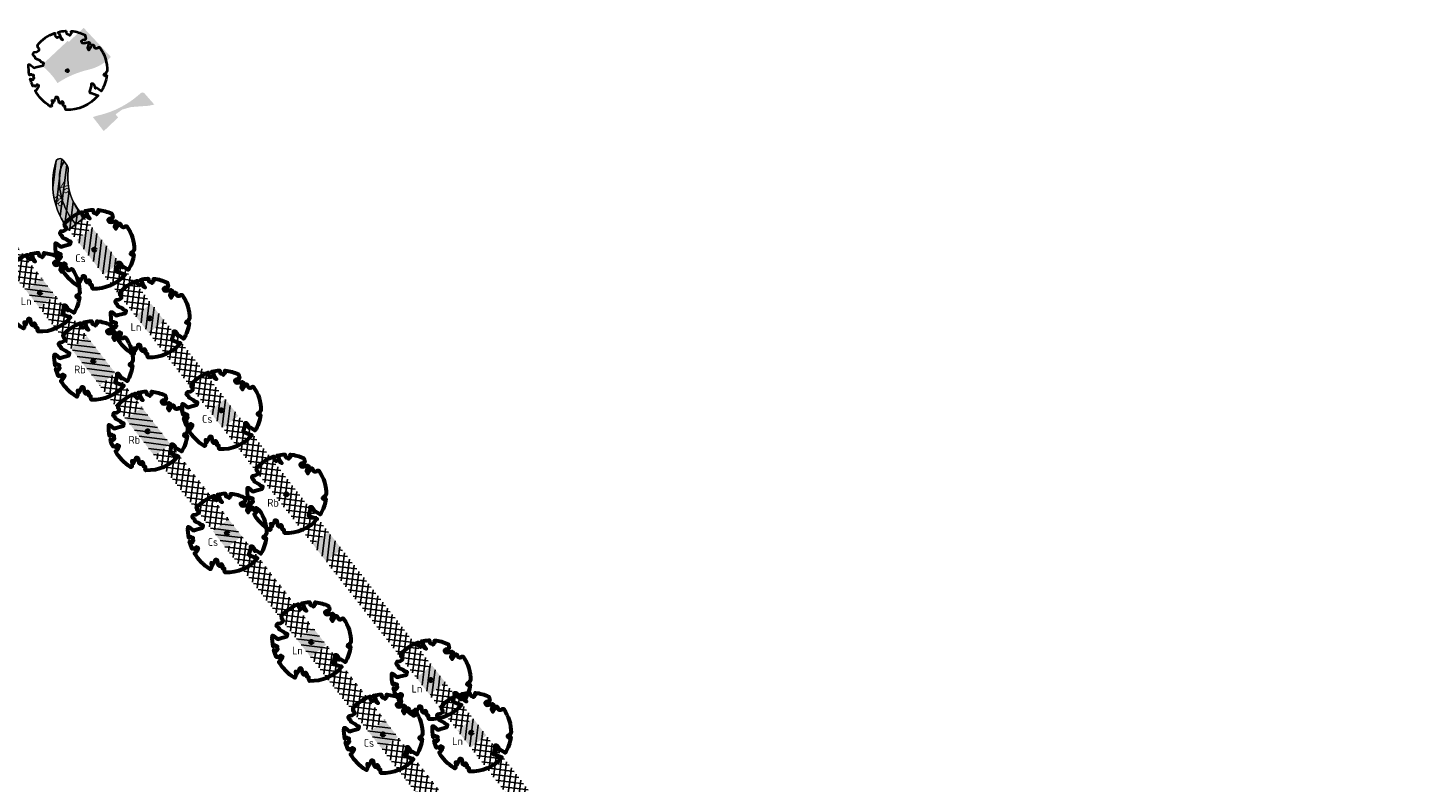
# Model space of a CAD drawing. Header units: metres. Extents: x 197065 to 198435, y 354837 to 355601.
# Tile 6 of 10: x 197489 to 197651, y 354986 to 355073. Entities that reach past the tile are written whole.
import ezdxf

# ---------------------------------------------------------------- set-up
doc = ezdxf.new("R2010")
doc.units = ezdxf.units.M
for name, color, linetype, lineweight in [('N-WE-GR-BEPLANING-T', 7, 'Continuous', 20), ('N-WE-GR-BOOM-S', 86, 'Continuous', 40), ('N-WE-GR-BOOMSPIEGELS-A', 62, 'Continuous', 20), ('N-WE-GR-PLANTVAKKEN-G', 7, 'Continuous', 20)]:
    doc.layers.add(name, color=color, linetype=linetype, lineweight=lineweight)
doc.layers.add('N-WE-GR-PLANTVAKKEN-A', color=7, linetype='Continuous', lineweight=20, true_color=0xffab57)
doc.layers.add('N-WE-RI-BOMENSTROOK_BOMENGROND-A', color=252, linetype='Continuous')
doc.layers.add('N-WE-RI-BOMENSTROOK_BOMENZAND-A', color=252, linetype='Continuous')
doc.styles.add('NLCS-ISO-M500-T25', font='NLCS-ISO.ttf', dxfattribs={"height": 1})
doc.styles.get("Standard").update_dxf_attribs({"font": 'arial.ttf'})
pattern_1 = [(352.816941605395, (197149.4492338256, 355488.5934941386), (0.07940031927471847, 0.6300163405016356), []), (82.81694160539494, (197149.4492338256, 355488.5934941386), (-0.6300163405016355, 0.07940031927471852), [])]

# ---------------------------------------------------------------- blocks, each defined once
blk = doc.blocks.new('*U6')
at = {"color": 86, "lineweight": 60}
blk.add_lwpolyline([(0.4325246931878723, 4.711883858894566), (0.4412366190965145, 4.722067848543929), (0.4495406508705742, 4.730963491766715), (0.457499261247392, 4.738955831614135), (0.4651749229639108, 4.746429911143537), (0.4726301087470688, 4.753770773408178), (0.4799272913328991, 4.761363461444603), (0.4871289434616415, 4.769593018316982), (0.4942975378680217, 4.778844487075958), (0.5013792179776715, 4.78953650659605), (0.507854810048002, 4.802222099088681), (0.5130888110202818, 4.817487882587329), (0.5164457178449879, 4.835920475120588), (0.5172900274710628, 4.858106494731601), (0.5149862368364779, 4.884632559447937), (0.5088988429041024, 4.916085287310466), (0.4752610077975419, 5.034436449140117, -0.5293802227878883), (0.5290991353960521, 5.098767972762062, -0.08713876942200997), (2.218306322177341, 4.624671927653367, -0.3723405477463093), (2.284485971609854, 4.472597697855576), (2.353810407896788, 4.119139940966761), (2.180208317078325, 3.946086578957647), (1.99206671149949, 3.985480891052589), (1.766984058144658, 3.816663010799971), (1.853127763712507, 3.602310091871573), (2.086202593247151, 3.527331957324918), (2.711896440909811, 3.67116193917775), (2.864476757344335, 3.58686285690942), (2.849520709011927, 3.452573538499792), (2.706793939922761, 3.364669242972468), (2.577044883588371, 2.941253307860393), (2.743005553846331, 2.669806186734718), (3.167776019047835, 3.346672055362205, -0.5046405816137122), (3.406018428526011, 3.139734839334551, 0.3319483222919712), (3.543642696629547, 2.921146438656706, 0.282007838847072), (3.99290985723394, 3.003759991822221), (3.956968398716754, 2.985163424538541, -0.5121558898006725), (4.162740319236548, 2.983535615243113, -0.1607604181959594), (5.094490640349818, -0.05607239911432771), (4.977332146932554, -0.1690536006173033), (4.976312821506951, -0.2938416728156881), (4.8618704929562, -0.3148519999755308), (4.876229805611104, -0.4378637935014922), (4.698090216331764, -0.3805204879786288), (4.644143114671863, -0.5192137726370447), (4.863809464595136, -0.6652633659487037), (4.932503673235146, -0.7196641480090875), (5.053640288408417, -0.5992007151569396, -0.1063709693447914), (4.340554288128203, -2.610345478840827), (3.70529781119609, -2.2009414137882), (3.587571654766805, -2.281876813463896), (3.512459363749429, -1.944794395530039), (3.286149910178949, -1.67334727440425), (3.023546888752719, -1.675915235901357), (3.029665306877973, -1.990035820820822), (2.830389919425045, -2.677651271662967), (2.860626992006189, -2.808775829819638), (3.005150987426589, -2.829446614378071), (3.929857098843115, -3.182947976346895, -0.2362982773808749), (-0.2250862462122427, -5.013472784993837, 0.1596250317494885), (-0.3470448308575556, -4.770134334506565, 0.3508021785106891), (-0.3148115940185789, -4.527846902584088, -0.5046405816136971), (-0.6000098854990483, -4.392775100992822), (-0.530619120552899, -4.170222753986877), (-0.6474450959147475, -3.962362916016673), (-0.8016343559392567, -3.977834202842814), (-0.8248145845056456, -4.14384857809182), (-0.941790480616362, -4.211479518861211), (-1.080272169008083, -4.105602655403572), (-1.199847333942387, -3.474824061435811), (-1.291065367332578, -3.383747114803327), (-1.521968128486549, -3.390946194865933), (-1.586173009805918, -3.664879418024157), (-1.680264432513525, -3.694423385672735), (-1.769024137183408, -3.922911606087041), (-2.003269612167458, -3.79763926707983, 0.7335825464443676), (-1.917708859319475, -3.972704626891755, -0.8616245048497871), (-1.870123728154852, -4.127626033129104, 0.2799778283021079), (-2.04306959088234, -4.392508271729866), (-2.03586990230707, -4.402599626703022, -0.8270561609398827), (-2.207893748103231, -4.582742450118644, -0.1167741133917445), (-4.152188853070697, -2.556267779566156), (-4.114413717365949, -2.549202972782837), (-4.083543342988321, -2.540638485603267), (-4.058769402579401, -2.530881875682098), (-4.039283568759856, -2.520240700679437), (-4.02427751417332, -2.509022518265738), (-4.012942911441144, -2.497534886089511), (-4.004471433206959, -2.486085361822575), (-3.767567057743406, -2.183934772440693), (-3.762478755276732, -2.173394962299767), (-3.758320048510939, -2.163280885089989), (-3.754774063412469, -2.153365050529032), (-3.751523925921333, -2.143419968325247), (-3.748252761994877, -2.133218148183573), (-3.744643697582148, -2.12253209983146), (-3.740379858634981, -2.111134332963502), (-3.735144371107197, -2.09879735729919), (-3.7287288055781, -2.085363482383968), (-3.721358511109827, -2.070954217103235), (-3.713367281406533, -2.055760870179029), (-3.705088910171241, -2.03997475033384), (-3.696857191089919, -2.02378716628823), (-3.689005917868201, -2.007389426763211), (-3.681868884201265, -1.990972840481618), (-3.675779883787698, -1.974728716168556), (-3.671016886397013, -1.958854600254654), (-3.667634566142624, -1.943572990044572), (-3.665631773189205, -1.929112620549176), (-3.665007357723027, -1.915702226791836), (-3.665760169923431, -1.903570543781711), (-3.66788905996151, -1.892946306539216), (-3.671392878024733, -1.884058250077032), (-3.676270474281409, -1.877135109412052), (-3.682496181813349, -1.87228834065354), (-3.689946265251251, -1.869160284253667), (-3.698472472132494, -1.867276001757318), (-3.707926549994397, -1.86616055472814), (-3.718160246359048, -1.865339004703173), (-3.72902530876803, -1.864336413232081), (-3.740373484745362, -1.86267784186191), (-3.752056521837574, -1.859888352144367), (-3.763951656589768, -1.855601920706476), (-3.776038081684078, -1.849888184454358), (-3.788320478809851, -1.842925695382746), (-3.800803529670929, -1.834893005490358), (-3.813491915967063, -1.8259686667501), (-3.826390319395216, -1.816331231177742), (-3.839503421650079, -1.806159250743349), (-3.852835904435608, -1.795631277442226), (-3.866362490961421, -1.784873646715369), (-3.879938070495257, -1.773803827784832), (-3.893387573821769, -1.76228707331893), (-3.906535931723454, -1.750188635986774), (-4.149695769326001, -2.02842049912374), (-4.161716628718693, -2.014754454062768), (-4.172911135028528, -2.000102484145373), (-4.183104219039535, -1.984329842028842), (-4.192608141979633, -1.967625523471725), (-4.203684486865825, -1.951473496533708), (-4.219082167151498, -1.937681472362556), (-4.241550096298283, -1.928057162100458), (-4.273837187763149, -1.924408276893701), (-4.318692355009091, -1.928542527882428), (-4.378864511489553, -1.942267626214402), (-4.457102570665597, -1.96739128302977, -0.04099741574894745), (-4.791147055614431, -1.027236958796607), (-4.617442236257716, -1.057135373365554), (-4.462688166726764, -1.156360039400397), (-4.380222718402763, -1.081691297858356), (-4.281020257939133, -0.9269601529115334), (-4.376017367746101, -0.7817417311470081), (-4.322820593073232, -0.567248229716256), (-4.520005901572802, -0.551067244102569), (-4.652051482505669, -0.4231675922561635), (-4.89199676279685, -0.5800962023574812, -0.05814040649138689), (-4.988069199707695, 0.8291727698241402), (-4.851792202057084, 0.8021379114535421), (-4.298456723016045, 0.3639367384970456), (-4.059571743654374, 0.4468333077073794), (-3.128243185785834, 0.6926248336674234), (-3.048903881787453, 1.000164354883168), (-3.408870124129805, 1.143500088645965), (-3.464013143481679, 1.261371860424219), (-4.121257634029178, 1.583987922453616), (-4.135853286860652, 1.768685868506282), (-4.357977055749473, 1.956958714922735), (-4.448296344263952, 2.139788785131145), (-4.296559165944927, 2.378269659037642), (-3.957550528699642, 2.431343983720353), (-3.649608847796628, 2.632691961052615), (-3.646147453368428, 2.840191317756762), (-3.838176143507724, 3.066466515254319), (-3.787176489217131, 3.162116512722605), (-3.863200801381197, 3.31009734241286, -0.1342797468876), (-1.664191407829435, 4.834836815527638, -0.5417265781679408), (-1.596738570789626, 4.783170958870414), (-1.607648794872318, 4.639467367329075), (-1.605334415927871, 4.564777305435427), (-1.595180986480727, 4.507652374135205), (-1.578905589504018, 4.464963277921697), (-1.558225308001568, 4.433580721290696), (-1.534857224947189, 4.41037540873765), (-1.510518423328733, 4.392218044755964), (-1.486925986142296, 4.375979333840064), (-1.465438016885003, 4.359178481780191), (-1.44597670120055, 4.341928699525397), (-1.428105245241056, 4.324991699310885), (-1.411386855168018, 4.3091291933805), (-1.395384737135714, 4.295102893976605), (-1.379662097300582, 4.283674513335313), (-1.3637821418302, 4.275605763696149), (-1.347308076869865, 4.271658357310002), (-1.329896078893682, 4.272312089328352), (-1.3115742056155, 4.276919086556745), (-1.292463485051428, 4.284549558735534), (-1.272684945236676, 4.294273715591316), (-1.25235961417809, 4.305161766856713), (-1.231608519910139, 4.316283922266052), (-1.210552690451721, 4.326710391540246), (-1.189313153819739, 4.335511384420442), (-1.168017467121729, 4.342023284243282), (-1.146819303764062, 4.346647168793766), (-1.125878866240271, 4.350050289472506), (-1.105356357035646, 4.352899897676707), (-1.085411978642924, 4.355863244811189), (-1.066205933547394, 4.359607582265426), (-1.047898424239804, 4.364800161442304), (-1.030649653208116, 4.372108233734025), (-1.014588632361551, 4.38201337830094), (-0.9997196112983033, 4.394254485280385), (-0.9860156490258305, 4.40838477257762), (-0.9734498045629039, 4.423957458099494), (-0.9628477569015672, 4.324096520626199), (-0.940279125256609, 4.298315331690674), (-0.8338833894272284, 4.117847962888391), (-0.6106941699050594, 3.995871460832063), (-0.9268198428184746, 4.507921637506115), (-0.9210099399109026, 4.523481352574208), (-0.9169947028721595, 4.538581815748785), (-0.9151697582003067, 4.553389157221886), (-0.9159307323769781, 4.56806950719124), (-0.9196732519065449, 4.58278899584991), (-0.9267929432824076, 4.59771375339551), (-0.9376854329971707, 4.613009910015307), (-0.9526429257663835, 4.628990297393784), (-0.9715439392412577, 4.64655455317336), (-0.9941635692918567, 4.666749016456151), (-1.020276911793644, 4.690620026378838), (-1.049659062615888, 4.719213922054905), (-1.082085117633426, 4.753577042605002), (-1.117330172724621, 4.794755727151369), (-1.199269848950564, 4.900951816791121, -0.5431042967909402), (-1.17106461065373, 4.981224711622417, -0.04676559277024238), (-0.234242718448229, 5.117425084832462, -0.3851675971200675), (-0.1815216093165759, 5.074406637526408), (-0.1522898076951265, 4.88240583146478), (-0.1377666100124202, 4.822421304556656), (-0.1214819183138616, 4.780422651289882), (-0.1038292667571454, 4.753143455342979), (-0.08520218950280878, 4.737317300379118), (-0.06599422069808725, 4.729677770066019), (-0.04659889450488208, 4.72695844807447), (-0.02740974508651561, 4.725892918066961), (-0.008747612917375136, 4.723795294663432), (0.009357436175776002, 4.720301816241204), (0.02694803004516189, 4.715629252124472), (0.04406679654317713, 4.709994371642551), (0.06075636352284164, 4.703613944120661), (0.07705935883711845, 4.696704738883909), (0.09301841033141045, 4.68948352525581), (0.1086761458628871, 4.682167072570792), (0.1240417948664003, 4.674922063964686), (0.138990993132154, 4.66771483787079), (0.1533659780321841, 4.660461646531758), (0.1670089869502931, 4.653078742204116), (0.1797622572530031, 4.645482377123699), (0.1914680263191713, 4.637588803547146), (0.2019685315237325, 4.629314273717), (0.211106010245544, 4.620575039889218), (0.2188088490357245, 4.611358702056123), (0.2253500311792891, 4.601938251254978), (0.2310886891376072, 4.59265802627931), (0.236383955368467, 4.583862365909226), (0.2415949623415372, 4.575895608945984), (0.2470808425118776, 4.56910209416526), (0.2532007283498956, 4.563826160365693), (0.2603137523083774, 4.560412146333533), (0.2686849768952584, 4.559130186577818), (0.2782031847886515, 4.55995359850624), (0.2886630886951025, 4.562781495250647), (0.2998594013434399, 4.567512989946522), (0.31158683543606, 4.574047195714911), (0.3236401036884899, 4.582283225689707), (0.3358139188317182, 4.592120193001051), (0.3479029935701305, 4.603457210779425), (0.3597324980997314, 4.616146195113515), (0.3712494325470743, 4.629850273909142), (0.382431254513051, 4.644185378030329), (0.393255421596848, 4.658767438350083), (0.4036993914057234, 4.673212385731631), (0.4137406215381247, 4.687136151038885), (0.4233565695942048, 4.700154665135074)], format="xyb", close=True, dxfattribs=at)
blk.add_circle((0, 0), 0.15, dxfattribs=at)
at = {"color": 7, "style": 'NLCS-ISO-M500-T25'}
for tag, p in [('NR', (-2.46167861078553, -0.401857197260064)), ('NAAM', (-2.46167861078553, -1.601857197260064))]:
    blk.add_attdef(tag, p, '', height=1, dxfattribs=at)
at = {"color": 7, "style": 'NLCS-ISO-M500-T25', "flags": 1}
for tag, p in [('WETNAAM', (-2.46167861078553, -2.801857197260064)), ('STAMDIA', (-2.46167861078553, -4.001857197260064)), ('STAMOMTR', (-2.46167861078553, -5.201857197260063)), ('OPMERKING', (-2.46167861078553, -6.401857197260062)), ('HANDH_KAPPEN', (-2.46167861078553, -7.601857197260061))]:
    blk.add_attdef(tag, p, '', height=1, dxfattribs=at)
blk = doc.blocks.new('*U7')
at = {"color": 252}
blk.add_lwpolyline([(0.4325246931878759, 4.711883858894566), (0.441236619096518, 4.722067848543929), (0.4495406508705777, 4.730963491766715), (0.4574992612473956, 4.738955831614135), (0.4651749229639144, 4.746429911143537), (0.4726301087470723, 4.753770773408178), (0.4799272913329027, 4.761363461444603), (0.487128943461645, 4.769593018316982), (0.4942975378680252, 4.778844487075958), (0.501379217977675, 4.78953650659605), (0.5078548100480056, 4.802222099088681), (0.5130888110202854, 4.817487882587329), (0.5164457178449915, 4.835920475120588), (0.5172900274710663, 4.858106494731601), (0.5149862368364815, 4.884632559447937), (0.5088988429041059, 4.916085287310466), (0.4752610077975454, 5.034436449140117, -0.5293802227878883), (0.5290991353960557, 5.098767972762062, -0.08713876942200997), (2.218306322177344, 4.624671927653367, -0.3723405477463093), (2.284485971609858, 4.472597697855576), (2.353810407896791, 4.119139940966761), (2.180208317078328, 3.946086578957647), (1.992066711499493, 3.985480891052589), (1.766984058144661, 3.816663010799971), (1.853127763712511, 3.602310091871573), (2.086202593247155, 3.527331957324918), (2.711896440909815, 3.67116193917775), (2.864476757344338, 3.58686285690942), (2.84952070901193, 3.452573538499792), (2.706793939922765, 3.364669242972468), (2.577044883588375, 2.941253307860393), (2.743005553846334, 2.669806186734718), (3.167776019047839, 3.346672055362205, -0.5046405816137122), (3.406018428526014, 3.139734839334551, 0.3319483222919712), (3.543642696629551, 2.921146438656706, 0.282007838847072), (3.992909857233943, 3.003759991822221), (3.956968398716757, 2.985163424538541, -0.5121558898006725), (4.162740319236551, 2.983535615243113, -0.1607604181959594), (5.094490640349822, -0.05607239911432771), (4.977332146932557, -0.1690536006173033), (4.976312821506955, -0.2938416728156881), (4.861870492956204, -0.3148519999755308), (4.876229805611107, -0.4378637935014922), (4.698090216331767, -0.3805204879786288), (4.644143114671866, -0.5192137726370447), (4.863809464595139, -0.6652633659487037), (4.93250367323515, -0.7196641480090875), (5.05364028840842, -0.5992007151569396, -0.1063709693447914), (4.340554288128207, -2.610345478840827), (3.705297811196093, -2.2009414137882), (3.587571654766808, -2.281876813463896), (3.512459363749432, -1.944794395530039), (3.286149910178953, -1.67334727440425), (3.023546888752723, -1.675915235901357), (3.029665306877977, -1.990035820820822), (2.830389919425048, -2.677651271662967), (2.860626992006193, -2.808775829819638), (3.005150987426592, -2.829446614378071), (3.929857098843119, -3.182947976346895, -0.2362982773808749), (-0.2250862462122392, -5.013472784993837, 0.1596250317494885), (-0.347044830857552, -4.770134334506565, 0.3508021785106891), (-0.3148115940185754, -4.527846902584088, -0.5046405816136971), (-0.6000098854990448, -4.392775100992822), (-0.5306191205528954, -4.170222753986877), (-0.647445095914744, -3.962362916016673), (-0.8016343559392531, -3.977834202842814), (-0.824814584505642, -4.14384857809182), (-0.9417904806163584, -4.211479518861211), (-1.080272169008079, -4.105602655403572), (-1.199847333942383, -3.474824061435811), (-1.291065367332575, -3.383747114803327), (-1.521968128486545, -3.390946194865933), (-1.586173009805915, -3.664879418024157), (-1.680264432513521, -3.694423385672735), (-1.769024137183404, -3.922911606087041), (-2.003269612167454, -3.79763926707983, 0.7335825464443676), (-1.917708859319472, -3.972704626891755, -0.8616245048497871), (-1.870123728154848, -4.127626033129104, 0.2799778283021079), (-2.043069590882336, -4.392508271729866), (-2.035869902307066, -4.402599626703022, -0.8270561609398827), (-2.207893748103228, -4.582742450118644, -0.1167741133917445), (-4.152188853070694, -2.556267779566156), (-4.114413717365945, -2.549202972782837), (-4.083543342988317, -2.540638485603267), (-4.058769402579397, -2.530881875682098), (-4.039283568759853, -2.520240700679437), (-4.024277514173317, -2.509022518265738), (-4.01294291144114, -2.497534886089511), (-4.004471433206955, -2.486085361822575), (-3.767567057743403, -2.183934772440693), (-3.762478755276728, -2.173394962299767), (-3.758320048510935, -2.163280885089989), (-3.754774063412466, -2.153365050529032), (-3.75152392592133, -2.143419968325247), (-3.748252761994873, -2.133218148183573), (-3.744643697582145, -2.12253209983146), (-3.740379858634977, -2.111134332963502), (-3.735144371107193, -2.09879735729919), (-3.728728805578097, -2.085363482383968), (-3.721358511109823, -2.070954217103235), (-3.71336728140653, -2.055760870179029), (-3.705088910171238, -2.03997475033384), (-3.696857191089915, -2.02378716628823), (-3.689005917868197, -2.007389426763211), (-3.681868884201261, -1.990972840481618), (-3.675779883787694, -1.974728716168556), (-3.671016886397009, -1.958854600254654), (-3.66763456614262, -1.943572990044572), (-3.665631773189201, -1.929112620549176), (-3.665007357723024, -1.915702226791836), (-3.665760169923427, -1.903570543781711), (-3.667889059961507, -1.892946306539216), (-3.671392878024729, -1.884058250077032), (-3.676270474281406, -1.877135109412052), (-3.682496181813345, -1.87228834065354), (-3.689946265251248, -1.869160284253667), (-3.69847247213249, -1.867276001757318), (-3.707926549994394, -1.86616055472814), (-3.718160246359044, -1.865339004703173), (-3.729025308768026, -1.864336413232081), (-3.740373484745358, -1.86267784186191), (-3.75205652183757, -1.859888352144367), (-3.763951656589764, -1.855601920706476), (-3.776038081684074, -1.849888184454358), (-3.788320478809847, -1.842925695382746), (-3.800803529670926, -1.834893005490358), (-3.813491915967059, -1.8259686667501), (-3.826390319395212, -1.816331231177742), (-3.839503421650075, -1.806159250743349), (-3.852835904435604, -1.795631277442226), (-3.866362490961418, -1.784873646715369), (-3.879938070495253, -1.773803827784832), (-3.893387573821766, -1.76228707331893), (-3.90653593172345, -1.750188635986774), (-4.149695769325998, -2.02842049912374), (-4.16171662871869, -2.014754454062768), (-4.172911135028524, -2.000102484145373), (-4.183104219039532, -1.984329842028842), (-4.19260814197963, -1.967625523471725), (-4.203684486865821, -1.951473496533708), (-4.219082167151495, -1.937681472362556), (-4.24155009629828, -1.928057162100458), (-4.273837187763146, -1.924408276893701), (-4.318692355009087, -1.928542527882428), (-4.378864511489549, -1.942267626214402), (-4.457102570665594, -1.96739128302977, -0.04099741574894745), (-4.791147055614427, -1.027236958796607), (-4.617442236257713, -1.057135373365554), (-4.46268816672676, -1.156360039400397), (-4.380222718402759, -1.081691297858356), (-4.281020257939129, -0.9269601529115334), (-4.376017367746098, -0.7817417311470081), (-4.322820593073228, -0.567248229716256), (-4.520005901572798, -0.551067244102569), (-4.652051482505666, -0.4231675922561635), (-4.891996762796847, -0.5800962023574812, -0.05814040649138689), (-4.988069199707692, 0.8291727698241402), (-4.85179220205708, 0.8021379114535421), (-4.298456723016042, 0.3639367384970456), (-4.05957174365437, 0.4468333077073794), (-3.128243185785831, 0.6926248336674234), (-3.048903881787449, 1.000164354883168), (-3.408870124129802, 1.143500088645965), (-3.464013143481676, 1.261371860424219), (-4.121257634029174, 1.583987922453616), (-4.135853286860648, 1.768685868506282), (-4.357977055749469, 1.956958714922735), (-4.448296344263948, 2.139788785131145), (-4.296559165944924, 2.378269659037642), (-3.957550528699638, 2.431343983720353), (-3.649608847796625, 2.632691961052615), (-3.646147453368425, 2.840191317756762), (-3.83817614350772, 3.066466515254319), (-3.787176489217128, 3.162116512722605), (-3.863200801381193, 3.31009734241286, -0.1342797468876), (-1.664191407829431, 4.834836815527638, -0.5417265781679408), (-1.596738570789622, 4.783170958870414), (-1.607648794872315, 4.639467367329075), (-1.605334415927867, 4.564777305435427), (-1.595180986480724, 4.507652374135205), (-1.578905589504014, 4.464963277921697), (-1.558225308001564, 4.433580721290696), (-1.534857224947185, 4.41037540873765), (-1.51051842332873, 4.392218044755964), (-1.486925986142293, 4.375979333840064), (-1.465438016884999, 4.359178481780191), (-1.445976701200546, 4.341928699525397), (-1.428105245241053, 4.324991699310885), (-1.411386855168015, 4.3091291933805), (-1.395384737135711, 4.295102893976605), (-1.379662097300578, 4.283674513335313), (-1.363782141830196, 4.275605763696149), (-1.347308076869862, 4.271658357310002), (-1.329896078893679, 4.272312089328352), (-1.311574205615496, 4.276919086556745), (-1.292463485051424, 4.284549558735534), (-1.272684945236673, 4.294273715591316), (-1.252359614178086, 4.305161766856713), (-1.231608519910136, 4.316283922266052), (-1.210552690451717, 4.326710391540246), (-1.189313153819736, 4.335511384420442), (-1.168017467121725, 4.342023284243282), (-1.146819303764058, 4.346647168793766), (-1.125878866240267, 4.350050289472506), (-1.105356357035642, 4.352899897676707), (-1.08541197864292, 4.355863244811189), (-1.066205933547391, 4.359607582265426), (-1.047898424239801, 4.364800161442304), (-1.030649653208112, 4.372108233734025), (-1.014588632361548, 4.38201337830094), (-0.9997196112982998, 4.394254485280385), (-0.986015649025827, 4.40838477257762), (-0.9734498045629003, 4.423957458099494), (-0.9628477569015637, 4.324096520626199), (-0.9402791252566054, 4.298315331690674), (-0.8338833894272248, 4.117847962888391), (-0.6106941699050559, 3.995871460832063), (-0.9268198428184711, 4.507921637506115), (-0.9210099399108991, 4.523481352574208), (-0.9169947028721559, 4.538581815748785), (-0.9151697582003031, 4.553389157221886), (-0.9159307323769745, 4.56806950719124), (-0.9196732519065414, 4.58278899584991), (-0.926792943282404, 4.59771375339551), (-0.9376854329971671, 4.613009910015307), (-0.95264292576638, 4.628990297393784), (-0.9715439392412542, 4.64655455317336), (-0.9941635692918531, 4.666749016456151), (-1.020276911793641, 4.690620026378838), (-1.049659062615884, 4.719213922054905), (-1.082085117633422, 4.753577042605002), (-1.117330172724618, 4.794755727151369), (-1.199269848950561, 4.900951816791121, -0.5431042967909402), (-1.171064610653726, 4.981224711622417, -0.04676559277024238), (-0.2342427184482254, 5.117425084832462, -0.3851675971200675), (-0.1815216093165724, 5.074406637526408), (-0.1522898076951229, 4.88240583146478), (-0.1377666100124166, 4.822421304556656), (-0.121481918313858, 4.780422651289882), (-0.1038292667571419, 4.753143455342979), (-0.08520218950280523, 4.737317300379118), (-0.0659942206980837, 4.729677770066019), (-0.04659889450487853, 4.72695844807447), (-0.02740974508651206, 4.725892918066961), (-0.008747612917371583, 4.723795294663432), (0.009357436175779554, 4.720301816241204), (0.02694803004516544, 4.715629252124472), (0.04406679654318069, 4.709994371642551), (0.06075636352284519, 4.703613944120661), (0.077059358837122, 4.696704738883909), (0.093018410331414, 4.68948352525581), (0.1086761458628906, 4.682167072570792), (0.1240417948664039, 4.674922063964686), (0.1389909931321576, 4.66771483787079), (0.1533659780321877, 4.660461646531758), (0.1670089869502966, 4.653078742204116), (0.1797622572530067, 4.645482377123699), (0.1914680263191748, 4.637588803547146), (0.2019685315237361, 4.629314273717), (0.2111060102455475, 4.620575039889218), (0.2188088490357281, 4.611358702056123), (0.2253500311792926, 4.601938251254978), (0.2310886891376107, 4.59265802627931), (0.2363839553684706, 4.583862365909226), (0.2415949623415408, 4.575895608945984), (0.2470808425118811, 4.56910209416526), (0.2532007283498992, 4.563826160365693), (0.2603137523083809, 4.560412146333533), (0.2686849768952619, 4.559130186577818), (0.278203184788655, 4.55995359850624), (0.288663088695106, 4.562781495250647), (0.2998594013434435, 4.567512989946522), (0.3115868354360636, 4.574047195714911), (0.3236401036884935, 4.582283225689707), (0.3358139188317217, 4.592120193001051), (0.3479029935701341, 4.603457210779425), (0.359732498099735, 4.616146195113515), (0.3712494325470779, 4.629850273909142), (0.3824312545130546, 4.644185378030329), (0.3932554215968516, 4.658767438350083), (0.403699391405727, 4.673212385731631), (0.4137406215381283, 4.687136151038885), (0.4233565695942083, 4.700154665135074)], format="xyb", close=True, dxfattribs=at)
blk.add_circle((7.105427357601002e-15, 0), 0.15, dxfattribs=at)
at = {"color": 7, "style": 'NLCS-ISO-M500-T25'}
for tag, p in [('NR', (-2.46167861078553, -0.401857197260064)), ('NAAM', (-2.46167861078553, -1.601857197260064))]:
    blk.add_attdef(tag, p, '', height=1, dxfattribs=at)
at = {"color": 7, "style": 'NLCS-ISO-M500-T25', "flags": 1}
for tag, p in [('WETNAAM', (-2.46167861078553, -2.801857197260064)), ('STAMDIA', (-2.46167861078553, -4.001857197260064)), ('STAMOMTR', (-2.46167861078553, -5.201857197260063)), ('OPMERKING', (-2.46167861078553, -6.401857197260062))]:
    blk.add_attdef(tag, p, '', height=1, dxfattribs=at)

msp = doc.modelspace()

# ---------------------------------------------------------------- hatches: boundary and pattern name
at = {"layer": 'N-WE-GR-BOOMSPIEGELS-A'}
h = msp.add_hatch(color=256, dxfattribs=at)
h.dxf.hatch_style = 1
edge = h.paths.add_edge_path()
edge.add_line((197495.7394222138, 355072.7533154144), (197494.0165390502, 355071.1436620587))
edge.add_line((197494.0165390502, 355071.1436620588), (197493.8795190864, 355071.2466354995))
edge.add_line((197493.8795190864, 355071.2466354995), (197490.8661158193, 355068.4244247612))
edge.add_arc((197485.7878832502, 355061.98613663), 8.200000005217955, 32.396267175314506, 51.735209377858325, ccw=False)
edge.add_arc((197498.7756311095, 355057.2568193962), 10.95419699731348, 102.54404055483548, 123.612639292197, ccw=False)
edge.add_arc((197495.0809454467, 355073.0661730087), 5.28305446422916, 284.4190534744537, 312.8677990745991)
edge.add_line((197498.6750552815, 355069.1940884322), (197498.8882967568, 355069.391699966))
edge.add_line((197498.8882967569, 355069.391699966), (197495.7394222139, 355072.7533154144))
h = msp.add_hatch(color=256, dxfattribs=at)
h.dxf.hatch_style = 1
edge = h.paths.add_edge_path()
edge.add_line((197498.0555343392, 355060.8254500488), (197499.7262316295, 355062.412768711))
edge.add_line((197499.7262316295, 355062.412768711), (197499.4121649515, 355062.7567078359))
edge.add_line((197499.4121649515, 355062.756707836), (197500.1950558, 355063.319859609))
edge.add_line((197500.1950558, 355063.3198596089), (197501.2174995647, 355063.6100578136))
edge.add_line((197501.2174995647, 355063.6100578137), (197503.3109702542, 355063.7614636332))
edge.add_line((197503.3109702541, 355063.7614636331), (197503.891555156, 355063.9041699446))
edge.add_line((197503.891555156, 355063.9041699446), (197502.7589424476, 355065.1927801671))
edge.add_arc((197502.5329741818, 355064.9941673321), 0.30084666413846, 41.31357270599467, 130.991533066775)
edge.add_line((197502.3356345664, 355065.2212483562), (197501.9586041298, 355064.8917342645))
edge.add_arc((197495.0725664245, 355073.0815135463), 10.69999999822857, 284.4654858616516, 310.05741504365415, ccw=False)
edge.add_line((197497.7453917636, 355062.7207218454), (197497.3337639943, 355062.6145321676))
edge.add_arc((197498.6576868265, 355057.4825512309), 5.299999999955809, 104.4654858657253, 110.5407678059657)
edge.add_line((197496.7980558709, 355062.4455919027), (197498.0555343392, 355060.8254500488))
h = msp.add_hatch(color=256, dxfattribs=at)
h.dxf.hatch_style = 1
h.paths.add_polyline_path([(197497.3287776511, 355048.8931849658), (197496.7325309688, 355049.6603867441), (197494.9160954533, 355048.2504774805), (197497.0462913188, 355045.5060714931), (197498.0431476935, 355044.2217864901), (197499.8600934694, 355045.6320020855)])
h = msp.add_hatch(color=256, dxfattribs=at)
h.dxf.hatch_style = 1
h.paths.add_polyline_path([(197490.8865780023, 355043.8148657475), (197489.0777643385, 355042.4074645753), (197490.6129870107, 355040.434372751), (197492.4169597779, 355041.8380073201)])
h = msp.add_hatch(color=256, dxfattribs=at)
h.dxf.hatch_style = 1
h.paths.add_polyline_path([(197503.5222645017, 355040.879941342), (197501.7134508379, 355039.4725401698), (197503.2486735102, 355037.4994483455), (197505.0526462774, 355038.9030829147)])
h = msp.add_hatch(color=256, dxfattribs=at)
h.dxf.hatch_style = 1
h.paths.add_polyline_path([(197496.1080793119, 355037.1076922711), (197494.2838402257, 355035.691716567), (197497.5778694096, 355031.4479313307), (197499.3947570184, 355032.8582008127)])
h = msp.add_hatch(color=256, dxfattribs=at)
h.dxf.hatch_style = 1
h.paths.add_polyline_path([(197502.4604522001, 355028.9085582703), (197500.6434318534, 355027.4984858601), (197503.9308541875, 355023.2717083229), (197505.7348269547, 355024.675342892)])
h = msp.add_hatch(color=256, dxfattribs=at)
h.dxf.hatch_style = 1
h.paths.add_polyline_path([(197512.0766055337, 355029.8849765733), (197510.2661411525, 355028.4797020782), (197511.8009567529, 355026.5046252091), (197513.6049295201, 355027.9082597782)])
h = msp.add_hatch(color=256, dxfattribs=at)
h.dxf.hatch_style = 1
h.paths.add_polyline_path([(197512.4791735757, 355015.9850201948), (197510.6703599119, 355014.5776190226), (197512.2055825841, 355012.6045271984), (197514.0095553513, 355014.0081617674)])
h = msp.add_hatch(color=256, dxfattribs=at)
h.dxf.hatch_style = 1
h.paths.add_polyline_path([(197524.033980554, 355014.4831604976), (197522.2251668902, 355013.0757593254), (197523.753618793, 355011.0991029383), (197525.5575915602, 355012.5027375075)])
h = msp.add_hatch(color=256, dxfattribs=at)
h.dxf.hatch_style = 1
h.paths.add_polyline_path([(197522.2309641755, 355003.4361913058), (197520.4221505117, 355002.0287901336), (197521.9573731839, 355000.0556983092), (197523.7613459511, 355001.4593328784)])
h = msp.add_hatch(color=256, dxfattribs=at)
h.dxf.hatch_style = 1
h.paths.add_polyline_path([(197534.1728281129, 354997.6680073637), (197535.989730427, 354999.0782789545), (197537.5266786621, 354997.104820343), (197535.7096967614, 354995.6944869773)])
h = msp.add_hatch(color=256, dxfattribs=at)
h.dxf.hatch_style = 1
h.paths.add_polyline_path([(197540.7321075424, 354992.9705217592), (197538.9232938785, 354991.563120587), (197540.4585165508, 354989.5900287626), (197542.262489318, 354990.9936633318)])
h = msp.add_hatch(color=256, dxfattribs=at)
h.dxf.hatch_style = 1
h.paths.add_polyline_path([(197530.505005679, 354992.7702692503), (197528.6961920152, 354991.3628680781), (197530.2314146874, 354989.3897762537), (197532.0353874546, 354990.7934108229)])
at = {"layer": 'N-WE-GR-PLANTVAKKEN-A'}
h = msp.add_hatch(color=256, dxfattribs=at)
h.dxf.hatch_style = 1
edge = h.paths.add_edge_path()
edge.add_arc((197489.7305996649, 355056.4826662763), 4.204440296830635, 352.1957219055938, 358.4912035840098)
edge.add_arc((197492.933928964, 355056.3982920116), 1.00000000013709, 358.4912035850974, 397.9396546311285)
edge.add_line((197493.7225877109, 355057.0131231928), (197493.3534489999, 355057.4856428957))
edge.add_arc((197492.9804161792, 355057.1528135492), 0.4999288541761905, 41.7401520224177, 162.7212347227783)
edge.add_arc((197500.9489221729, 355054.8300216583), 8.800000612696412, 163.6904074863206, 217.8084500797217)
edge.add_line((197493.9963531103, 355049.4354137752), (197495.8120680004, 355050.8447636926))
edge.add_line((197495.8120680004, 355050.8447636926), (197495.1892896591, 355051.6461011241))
edge.add_arc((197500.1023763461, 355055.4644226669), 6.222378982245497, 175.8774710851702, 217.8534103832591, ccw=False)
at = {"layer": 'N-WE-RI-BOMENSTROOK_BOMENGROND-A'}
h = msp.add_hatch(dxfattribs=at)
h.set_pattern_fill('ANSI31', color=256, scale=0.2, angle=90)
h.set_pattern_definition([(82.81694160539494, (197149.4492338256, 355488.5934941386), (-0.6300163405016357, 0.07940031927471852), [])])
h.paths.add_polyline_path([(197495.8156028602, 355050.8474304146, -0.2301647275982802), (197493.8953932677, 355056.1896205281, 0.2301060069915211), (197493.7224742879, 355057.0101887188), (197493.3534489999, 355057.4856428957, 0.5888571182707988), (197492.5004367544, 355057.292358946, 0.2403435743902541), (197493.9963531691, 355049.4354139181)])
h.paths.add_polyline_path([(197499.8721136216, 355045.6199942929), (197496.7364802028, 355049.6634519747), (197494.9160581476, 355048.250525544), (197498.0534892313, 355044.2084631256)])
h.paths.add_polyline_path([(197505.0713460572, 355038.9154872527), (197503.5393210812, 355040.891061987), (197501.7227991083, 355039.4811626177), (197503.2557023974, 355037.5062695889)])
h.paths.add_polyline_path([(197513.6081063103, 355027.9071759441), (197512.0761055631, 355029.8827194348), (197510.264477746, 355028.4766186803), (197511.7973567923, 355026.5017568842)])
h.paths.add_polyline_path([(197525.5576573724, 355012.4980073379), (197524.0256260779, 355014.4735902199), (197522.2208489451, 355013.072806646), (197523.7537585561, 355011.0979054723)])
h.paths.add_polyline_path([(197537.5076379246, 354997.0882848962), (197535.9747618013, 354999.0649572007), (197534.1768351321, 354997.6694906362), (197535.7105900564, 354995.6935004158)])
h.paths.add_polyline_path([(197542.2469765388, 354990.9768195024), (197540.7142770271, 354992.9532640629), (197538.9190675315, 354991.5599064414), (197540.4526457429, 354989.5841438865)])
h.paths.add_polyline_path([(197551.4706556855, 354979.0827134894), (197548.987884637, 354982.2842929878), (197547.1974184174, 354980.8946168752), (197549.6816128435, 354977.6941421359)])
h.paths.add_polyline_path([(197559.7436373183, 354968.4145496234), (197558.2109368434, 354970.390995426), (197556.4257582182, 354969.0054232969), (197557.9593373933, 354967.0296595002)])
h.paths.add_polyline_path([(197568.6270120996, 354956.9592724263), (197567.094356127, 354958.9356608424), (197565.314270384, 354957.5540415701), (197566.8478050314, 354955.5783351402)])
h.paths.add_polyline_path([(197573.8352692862, 354950.2431278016), (197572.3039208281, 354952.2178301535), (197570.5268217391, 354950.8385289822), (197572.0590481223, 354948.8645080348)])
h.paths.add_polyline_path([(197585.3019105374, 354935.4566803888), (197583.3239266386, 354938.0073274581), (197581.5531453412, 354936.6329298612), (197583.5322632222, 354934.0831629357)])
h.paths.add_polyline_path([(197593.5758949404, 354924.787223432), (197592.0431944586, 354926.7636692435), (197590.277411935, 354925.3931514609), (197591.8109911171, 354923.4173876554)])
h.paths.add_polyline_path([(197600.4930588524, 354915.8674117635), (197598.7126283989, 354918.1633099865), (197596.9506694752, 354916.7957599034), (197598.7321206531, 354914.5006539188)])
h.paths.add_polyline_path([(197614.6732625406, 354897.5817750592), (197613.140562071, 354899.558220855), (197611.3868747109, 354898.1970907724), (197612.9204538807, 354896.2213269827)])
h.paths.add_polyline_path([(197629.4449966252, 354878.5333488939), (197627.9122961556, 354880.5097946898), (197626.1670774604, 354879.1552375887), (197627.7006566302, 354877.1794737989)])
h.paths.add_polyline_path([(197649.9526840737, 354852.1058250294, 0.8245700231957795), (197650.5497586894, 354852.7258339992, -0.007581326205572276), (197646.0462390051, 354857.6111056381, -0.013556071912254), (197641.7901681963, 354862.6386581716), (197641.6629671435, 354859.5440029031, 0.0337176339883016), (197647.0650666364, 354854.4720389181)])
h = msp.add_hatch(dxfattribs=at)
h.set_pattern_fill('ANSI31', color=256, scale=0.2)
h.set_pattern_definition([(352.816941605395, (197149.4492338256, 355488.5934941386), (0.07940031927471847, 0.6300163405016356), [])])
h.paths.add_polyline_path([(197569.4729219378, 354942.5740450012), (197545.8338311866, 354973.029114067), (197544.0170929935, 354971.6190468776), (197544.7978641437, 354970.6131586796, -0.1133040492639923), (197547.0578400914, 354965.7422512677), (197547.3372537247, 354964.4233606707, 0.1191037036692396), (197548.9578304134, 354961.0327324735), (197561.3110343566, 354945.8484295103, 0.1115287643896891), (197564.083526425, 354943.6712161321, -0.09130734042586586), (197567.6067653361, 354941.1256215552)])
h.paths.add_polyline_path([(197540.9331737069, 354979.3428028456), (197539.3994828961, 354981.3187104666), (197537.5827182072, 354979.9086227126), (197539.1164153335, 354977.9327199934)])
h.paths.add_polyline_path([(197532.0415440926, 354990.7982008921), (197530.507806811, 354992.774168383), (197528.6910055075, 354991.3640522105), (197530.2247491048, 354989.3880896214)])
h.paths.add_polyline_path([(197523.7645070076, 355001.4617978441), (197522.2307704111, 355003.4377644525), (197520.413935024, 355002.0276218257), (197521.9476779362, 355000.0516601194)])
h.paths.add_polyline_path([(197514.0211720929, 355014.0144776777), (197512.486954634, 355015.9910637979), (197510.6700791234, 355014.5808900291), (197512.2043029, 355012.6043088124)])
h.paths.add_polyline_path([(197505.7433722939, 355024.6790572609), (197502.4591038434, 355028.9102954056), (197500.6421870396, 355027.500089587), (197503.9264690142, 355023.2688619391)])
h.paths.add_polyline_path([(197499.3962557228, 355032.8562699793), (197496.1014186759, 355037.1011240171), (197494.2844756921, 355035.6908978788), (197497.5793263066, 355031.4460543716)])
h.paths.add_polyline_path([(197492.4217717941, 355041.8417420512), (197490.8885252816, 355043.817077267), (197489.0715608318, 355042.4068344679), (197490.604813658, 355040.4315041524)])
h.paths.add_polyline_path([(197487.8241540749, 355047.765014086), (197483.5222860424, 355053.3072614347), (197483.285328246, 355053.1233358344, 0.39873329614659), (197482.8703365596, 355050.3960363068), (197486.0071770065, 355046.3547614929)])
h.paths.add_polyline_path([(197579.9182629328, 354929.1169461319), (197576.8274848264, 354933.0989038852), (197575.0113910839, 354931.6893368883), (197578.1021070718, 354927.7073309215)])
h.paths.add_polyline_path([(197585.1301362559, 354922.4023070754), (197583.5972323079, 354924.3772009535), (197581.7810025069, 354922.9675283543), (197583.3138756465, 354920.9926105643)])
h.paths.add_polyline_path([(197594.0216541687, 354910.9470529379), (197592.4880749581, 354912.9228167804), (197590.6716664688, 354911.5130054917), (197592.2052148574, 354909.5372177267)])
h.paths.add_polyline_path([(197607.6811308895, 354893.3490703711), (197600.8583508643, 354902.1390969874), (197599.0417741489, 354900.7291551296), (197605.8644170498, 354891.9390220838)])
h.paths.add_polyline_path([(197620.4653780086, 354876.8786767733), (197618.1488037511, 354879.8632005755), (197616.3318795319, 354878.4529890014), (197617.0983533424, 354877.4654821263, -0.147947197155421), (197619.177222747, 354872.3411731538, 0.1612354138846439), (197620.8130622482, 354868.2768408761), (197620.9823523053, 354868.0768156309, 0.3100975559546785)])
at = {"layer": 'N-WE-RI-BOMENSTROOK_BOMENZAND-A'}
h = msp.add_hatch(dxfattribs=at)
h.set_pattern_fill('ANSI37', color=256, scale=0.2)
h.set_pattern_definition(pattern_1)
h.paths.add_polyline_path([(197503.5393210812, 355040.891061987), (197499.8721136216, 355045.6199942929), (197498.0534892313, 355044.2084631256), (197501.7227991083, 355039.4811626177)])
h.paths.add_polyline_path([(197512.0761055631, 355029.8827194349), (197505.0713460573, 355038.9154872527), (197503.2557023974, 355037.5062695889), (197510.264477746, 355028.4766186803)])
h.paths.add_polyline_path([(197524.0256260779, 355014.4735902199), (197513.6081063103, 355027.9071759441), (197511.7973567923, 355026.5017568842), (197522.2208489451, 355013.072806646)])
h.paths.add_polyline_path([(197535.9747618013, 354999.0649572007), (197525.5576573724, 355012.4980073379), (197523.7537585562, 355011.0979054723), (197534.1768351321, 354997.6694906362)])
h.paths.add_polyline_path([(197540.7142770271, 354992.9532640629), (197537.5076379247, 354997.0882848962), (197535.7105900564, 354995.6935004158), (197538.9190675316, 354991.5599064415)])
h.paths.add_polyline_path([(197548.9878846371, 354982.2842929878), (197542.2469765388, 354990.9768195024), (197540.4526457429, 354989.5841438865), (197547.1974184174, 354980.8946168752)])
h.paths.add_polyline_path([(197558.2109368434, 354970.390995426), (197551.4706556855, 354979.0827134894), (197549.6816128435, 354977.6941421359), (197556.4257582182, 354969.0054232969)])
h.paths.add_polyline_path([(197567.094356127, 354958.9356608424), (197559.7436373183, 354968.4145496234), (197557.9593373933, 354967.0296595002), (197565.314270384, 354957.5540415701)])
h.paths.add_polyline_path([(197572.3039208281, 354952.2178301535), (197568.6270120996, 354956.9592724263), (197566.8478050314, 354955.5783351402), (197570.5268217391, 354950.8385289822)])
h.paths.add_polyline_path([(197583.3239266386, 354938.0073274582), (197573.8352692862, 354950.2431278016), (197572.0590481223, 354948.8645080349), (197581.5531453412, 354936.6329298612)])
h.paths.add_polyline_path([(197592.0431944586, 354926.7636692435), (197585.3019105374, 354935.4566803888), (197583.5322632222, 354934.0831629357), (197590.277411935, 354925.393151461)])
h.paths.add_polyline_path([(197598.7126283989, 354918.1633099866), (197593.5758949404, 354924.787223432), (197591.8109911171, 354923.4173876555), (197596.9506694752, 354916.7957599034)])
h.paths.add_polyline_path([(197613.140562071, 354899.558220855), (197600.4930588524, 354915.8674117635), (197598.7321206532, 354914.5006539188), (197611.3868747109, 354898.1970907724)])
h.paths.add_polyline_path([(197627.9122961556, 354880.5097946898), (197614.6732625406, 354897.5817750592), (197612.9204538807, 354896.2213269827), (197626.1670774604, 354879.1552375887)])
h.paths.add_polyline_path([(197641.7901681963, 354862.6386581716, -0.003941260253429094), (197640.6044650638, 354864.1430065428), (197629.4449966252, 354878.5333488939), (197627.7006566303, 354877.1794737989), (197638.8665584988, 354862.7940511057, 0.01949474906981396), (197641.6629671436, 354859.5440029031)])
h.paths.add_polyline_path([(197495.8447532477, 355050.8133504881), (197496.736961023, 355049.6638251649), (197494.9160581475, 355048.2505255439), (197494.0238503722, 355049.4000508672)])
h = msp.add_hatch(dxfattribs=at)
h.set_pattern_fill('ANSI37', color=256, scale=0.2)
h.set_pattern_definition(pattern_1)
h.paths.add_polyline_path([(197490.8885252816, 355043.817077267), (197487.8241540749, 355047.765014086), (197486.0071770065, 355046.3547614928), (197489.0715608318, 355042.4068344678)])
h.paths.add_polyline_path([(197496.1014186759, 355037.101124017), (197492.4217717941, 355041.8417420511), (197490.604813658, 355040.4315041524), (197494.2844756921, 355035.6908978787)])
h.paths.add_polyline_path([(197502.4591038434, 355028.9102954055), (197499.3962557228, 355032.8562699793), (197497.5793263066, 355031.4460543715), (197500.6421870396, 355027.5000895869)])
h.paths.add_polyline_path([(197512.486954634, 355015.9910637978), (197505.7433722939, 355024.6790572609), (197503.9264690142, 355023.268861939), (197510.6700791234, 355014.5808900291)])
h.paths.add_polyline_path([(197522.2307704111, 355003.4377644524), (197514.0211720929, 355014.0144776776), (197512.2043029, 355012.6043088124), (197520.413935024, 355002.0276218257)])
h.paths.add_polyline_path([(197530.5078068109, 354992.774168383), (197523.7645070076, 355001.461797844), (197521.9476779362, 355000.0516601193), (197528.6910055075, 354991.3640522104)])
h.paths.add_polyline_path([(197539.3994828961, 354981.3187104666), (197532.0415440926, 354990.798200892), (197530.2247491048, 354989.3880896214), (197537.5827182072, 354979.9086227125)])
h.paths.add_polyline_path([(197545.8338311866, 354973.0291140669), (197540.9331737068, 354979.3428028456), (197539.1164153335, 354977.9327199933), (197544.0170929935, 354971.6190468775)])
h.paths.add_polyline_path([(197576.8274848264, 354933.0989038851), (197569.4729219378, 354942.5740450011), (197567.6067653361, 354941.1256215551, -0.02574765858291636), (197568.4132750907, 354940.1901947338), (197575.0113910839, 354931.6893368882)])
h.paths.add_polyline_path([(197583.5972323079, 354924.3772009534), (197579.9182629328, 354929.1169461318), (197578.1021070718, 354927.7073309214), (197581.7810025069, 354922.9675283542)])
h.paths.add_polyline_path([(197592.4880749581, 354912.9228167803), (197585.1301362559, 354922.4023070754), (197583.3138756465, 354920.9926105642), (197590.6716664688, 354911.5130054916)])
h.paths.add_polyline_path([(197600.8583508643, 354902.1390969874), (197594.0216541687, 354910.9470529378), (197592.2052148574, 354909.5372177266), (197599.0417741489, 354900.7291551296)])
h.paths.add_polyline_path([(197618.1488037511, 354879.8632005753), (197607.6811308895, 354893.349070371), (197605.8644170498, 354891.9390220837), (197616.3318795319, 354878.4529890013)])

# ---------------------------------------------------------------- linework, layer by layer
at = {"layer": 'N-WE-GR-PLANTVAKKEN-G', "flags": 128}
for points in [[(197493.9963531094, 355049.4354137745), (197495.8267180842, 355050.8366071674, -0.2124172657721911), (197493.9053356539, 355055.9010684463, 0.02747613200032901), (197493.9424369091, 355056.3613139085, 0.1738450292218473), (197493.7309115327, 355057.0022944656), (197493.3534489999, 355057.4856428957, 0.5892858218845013), (197492.5046003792, 355057.2955905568, 0.240858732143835), (197493.9963531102, 355049.435413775)], [(197494.8370361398, 355050.0670969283), (197493.9963531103, 355049.4354137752, -0.2428626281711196), (197492.5191919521, 355057.2767906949, -0.620098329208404), (197493.3532326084, 355057.4869038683), (197493.4792685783, 355057.3245283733, 0.1513796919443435), (197492.9463662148, 355055.6449422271, 0.1979946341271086)], [(197494.8370361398, 355050.0670969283, -0.1979946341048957), (197492.9463662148, 355055.6449422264, -0.1513796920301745), (197493.4792685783, 355057.3245283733), (197493.730907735, 355057.0022993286, -0.1738466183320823), (197493.9424369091, 355056.3613139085, -0.02747613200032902), (197493.9053356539, 355055.9010684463, 0.1916474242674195), (197495.2980192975, 355051.5165768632), (197495.8267180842, 355050.8366071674)]]:
    msp.add_lwpolyline(points, format="xyb", close=True, dxfattribs=at)

# ---------------------------------------------------------------- block references
at = {"layer": 'N-WE-GR-BOOM-S', "xscale": 0.9000000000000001, "yscale": 0.9000000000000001, "zscale": 0.9000000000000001}
msp.add_blockref('*U7', (197493.865, 355067.798), dxfattribs=at)
at = {"layer": 'N-WE-GR-BOOM-S'}
ref = msp.add_blockref('*U6', (197496.9783582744, 355047.1253393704), dxfattribs=dict(at, xscale=0.9000000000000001, yscale=0.9000000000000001, zscale=0.9000000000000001))
ref.add_attrib('NAAM', 'Cs', (197494.7628475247, 355045.6836678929), dxfattribs={"layer": '0', "color": 7, "height": 0.9000000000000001, "style": 'NLCS-ISO-M500-T25'})
ref = msp.add_blockref('*U6', (197490.6886230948, 355042.1652785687), dxfattribs=dict(at, xscale=0.9000000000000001, yscale=0.9000000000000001, zscale=0.9000000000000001))
ref.add_attrib('NAAM', 'Ln', (197488.4731123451, 355040.7236070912), dxfattribs={"layer": '0', "color": 7, "height": 0.9000000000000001, "style": 'NLCS-ISO-M500-T25'})
ref = msp.add_blockref('*U6', (197503.3774784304, 355039.1750214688), dxfattribs=dict(at, xscale=0.9000000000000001, yscale=0.9000000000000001, zscale=0.9000000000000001))
ref.add_attrib('NAAM', 'Ln', (197501.1619676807, 355037.7333499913), dxfattribs={"layer": '0', "color": 7, "height": 0.9000000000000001, "style": 'NLCS-ISO-M500-T25'})
ref = msp.add_blockref('*U6', (197496.8396502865, 355034.2735364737), dxfattribs=dict(at, xscale=0.9000000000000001, yscale=0.9000000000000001, zscale=0.9000000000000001))
ref.add_attrib('NAAM', 'Rb', (197494.6241395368, 355032.8318649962), dxfattribs={"layer": '0', "color": 7, "height": 0.9000000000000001, "style": 'NLCS-ISO-M500-T25'})
ref = msp.add_blockref('*U6', (197511.6257577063, 355028.5644894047), dxfattribs=dict(at, xscale=0.9000000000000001, yscale=0.9000000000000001, zscale=0.9000000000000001))
ref.add_attrib('NAAM', 'Cs', (197509.4102469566, 355027.1228179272), dxfattribs={"layer": '0', "color": 7, "height": 0.9000000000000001, "style": 'NLCS-ISO-M500-T25'})
ref = msp.add_blockref('*U6', (197503.1356098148, 355026.1316610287), dxfattribs=dict(at, xscale=0.9000000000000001, yscale=0.9000000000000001, zscale=0.9000000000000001))
ref.add_attrib('NAAM', 'Rb', (197500.9200990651, 355024.6899895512), dxfattribs={"layer": '0', "color": 7, "height": 0.9000000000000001, "style": 'NLCS-ISO-M500-T25'})
ref = msp.add_blockref('*U6', (197519.1667770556, 355018.8654065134), dxfattribs=dict(at, xscale=0.9000000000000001, yscale=0.9000000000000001, zscale=0.9000000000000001))
ref.add_attrib('NAAM', 'Rb', (197516.9512663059, 355017.4237350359), dxfattribs={"layer": '0', "color": 7, "height": 0.9000000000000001, "style": 'NLCS-ISO-M500-T25'})
ref = msp.add_blockref('*U6', (197512.2835030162, 355014.3372104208), dxfattribs=dict(at, xscale=0.9000000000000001, yscale=0.9000000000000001, zscale=0.9000000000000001))
ref.add_attrib('NAAM', 'Cs', (197510.0679922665, 355012.8955389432), dxfattribs={"layer": '0', "color": 7, "height": 0.9000000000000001, "style": 'NLCS-ISO-M500-T25'})
ref = msp.add_blockref('*U6', (197522.0306926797, 355001.7861228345), dxfattribs=dict(at, xscale=0.9000000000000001, yscale=0.9000000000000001, zscale=0.9000000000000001))
ref.add_attrib('NAAM', 'Ln', (197519.81518193, 355000.344451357), dxfattribs={"layer": '0', "color": 7, "height": 0.9000000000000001, "style": 'NLCS-ISO-M500-T25'})
ref = msp.add_blockref('*U6', (197535.8456712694, 354997.3840923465), dxfattribs=dict(at, xscale=0.9000000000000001, yscale=0.9000000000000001, zscale=0.9000000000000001))
ref.add_attrib('NAAM', 'Ln', (197533.6301605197, 354995.942420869), dxfattribs={"layer": '0', "color": 7, "height": 0.9000000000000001, "style": 'NLCS-ISO-M500-T25'})
ref = msp.add_blockref('*U6', (197530.3106853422, 354991.1235074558), dxfattribs=dict(at, xscale=0.9000000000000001, yscale=0.9000000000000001, zscale=0.9000000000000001))
ref.add_attrib('NAAM', 'Cs', (197528.0951745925, 354989.6818359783), dxfattribs={"layer": '0', "color": 7, "height": 0.9000000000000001, "style": 'NLCS-ISO-M500-T25'})
ref = msp.add_blockref('*U6', (197540.5341578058, 354991.3209279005), dxfattribs=dict(at, xscale=0.9000000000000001, yscale=0.9000000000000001, zscale=0.9000000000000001))
ref.add_attrib('NAAM', 'Ln', (197538.3186470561, 354989.879256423), dxfattribs={"layer": '0', "color": 7, "height": 0.9000000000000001, "style": 'NLCS-ISO-M500-T25'})

# ---------------------------------------------------------------- texts
at = {"layer": 'N-WE-GR-BEPLANING-T', "char_height": 0.7999999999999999, "attachment_point": 1, "rotation": 307.81694160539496}
for s, insert in [('Vo', (197493.4712841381, 355055.082221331)), ('Bb', (197492.8168088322, 355053.5886690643))]:
    msp.add_mtext_dynamic_manual_height_columns(s, width=2.254766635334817, gutter_width=12.5, heights=[0], dxfattribs=dict(at, insert=insert))

doc.saveas('drawing.dxf')
